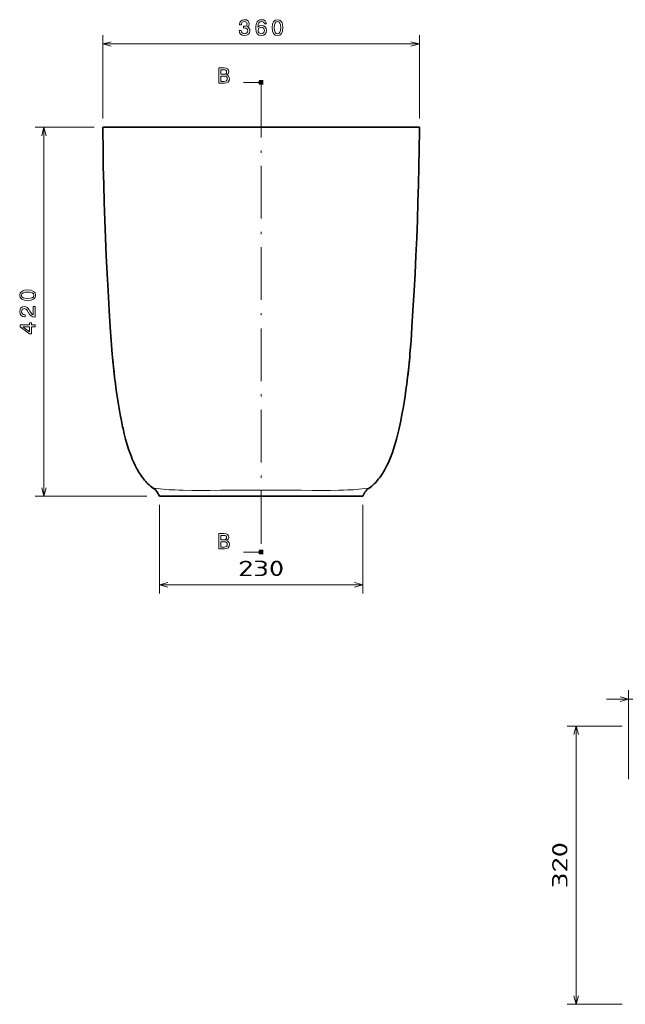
# Model space of a CAD drawing. Extents: x 16 to 393, y 34 to 263.
# Tile 1 of 3: x 16 to 154, y 39 to 263. Entities that reach past the tile are written whole.
import ezdxf
from ezdxf.enums import TextEntityAlignment as Align

# ---------------------------------------------------------------- set-up
doc = ezdxf.new("R2010")
doc.units = 0
doc.linetypes.add('DASHDOT', pattern=[18.5, 12, -3, 0.5, -3])
doc.layers.get('0').update_dxf_attribs({"lineweight": 13})
doc.styles.get("Standard").update_dxf_attribs({"font": 'isocp.shx'})

# ---------------------------------------------------------------- blocks, each defined once
blk = doc.blocks.new('BLOCK23')
at = {"color": 7, "lineweight": 13}
for p, q in [((155.11, 76.31), (155.11, 96.54)), ((168.35, 63.29), (168.35, 96.54)), ((150.11, 94.54), (173.35, 94.54))]:
    blk.add_line(p, q, dxfattribs=at)
for points in [[(153.18, 94.02), (155.11, 94.54), (153.18, 95.06)], [(170.28, 95.06), (168.35, 94.54), (170.28, 94.02)]]:
    blk.add_lwpolyline(points, dxfattribs=at)
blk.add_text('67', height=3.5, dxfattribs=at).set_placement((158.34, 96.54), (165.12, 96.54), align=Align.FIT)
blk = doc.blocks.new('BLOCK25')
at = {"color": 7, "lineweight": 13}
blk.add_line((143.22, 25.05), (143.22, 88.42), dxfattribs=at)
for points in [[(143.74, 86.49), (143.22, 88.42), (142.7, 86.49)], [(142.7, 26.99), (143.22, 25.05), (143.74, 26.99)]]:
    blk.add_lwpolyline(points, dxfattribs=at)
blk.add_text('320', height=3.5, rotation=90, dxfattribs=at).set_placement((141.22, 51.48), (141.22, 61.99), align=Align.FIT)
blk = doc.blocks.new('BLOCK26')
at = {"color": 7, "lineweight": 13}
for p, q in [((48.33, 138.77), (48.33, 118.55)), ((94.65, 138.77), (94.65, 118.55)), ((48.33, 120.55), (94.65, 120.55))]:
    blk.add_line(p, q, dxfattribs=at)
for points in [[(50.26, 121.07), (48.33, 120.55), (50.26, 120.03)], [(92.72, 120.03), (94.65, 120.55), (92.72, 121.07)]]:
    blk.add_lwpolyline(points, dxfattribs=at)
blk.add_text('230', height=3.5, dxfattribs=at).set_placement((66.23, 122.55), (76.74, 122.55), align=Align.FIT)

msp = doc.modelspace()

# ---------------------------------------------------------------- linework, layer by layer
at = {"color": 7, "lineweight": 13, "ltscale": 0.473885}
for p, q in [((35.25, 240.27), (35.25, 259.23)), ((107.29, 240.27), (107.29, 259.23))]:
    msp.add_line(p, q, dxfattribs=at)
at = {"color": 7, "lineweight": 13}
for p, q in [((35.25, 257.23), (107.29, 257.23)), ((21.85, 154.27), (21.85, 238.27)), ((45.27, 154.27), (19.85, 154.27))]:
    msp.add_line(p, q, dxfattribs=at)
at = {"color": 7, "lineweight": 100, "ltscale": 0.025}
for p, q in [((71.27, 248.96), (71.27, 247.96)), ((71.27, 141.04), (71.27, 142.04))]:
    msp.add_line(p, q, dxfattribs=at)
at = {"color": 7, "lineweight": 13, "ltscale": 0.1}
for p, q in [((71.27, 248.46), (67.27, 248.46)), ((71.27, 141.54), (67.27, 141.54))]:
    msp.add_line(p, q, dxfattribs=at)
at = {"color": 7, "linetype": 'DASHDOT', "lineweight": 13}
msp.add_line((71.27, 247.96), (71.27, 142.04), dxfattribs=at)
at = {"color": 7, "lineweight": 13, "ltscale": 0.335025}
msp.add_line((33.25, 238.27), (19.85, 238.27), dxfattribs=at)
at = {"color": 7, "lineweight": 35}
for p, q in [((35.25, 238.27), (107.29, 238.27)), ((94.43, 154.31), (48.11, 154.31))]:
    msp.add_line(p, q, dxfattribs=at)
at = {"color": 7, "lineweight": 35, "ltscale": 0.021155}
for p, q in [((35.25, 237.42), (35.25, 238.27)), ((107.29, 237.42), (107.29, 238.27))]:
    msp.add_line(p, q, dxfattribs=at)
at = {"color": 7, "lineweight": 35, "ltscale": 0.000827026}
for p, q in [((36.24, 204.93), (36.24, 204.96)), ((106.3, 204.93), (106.3, 204.96))]:
    msp.add_line(p, q, dxfattribs=at)
at = {"color": 7, "lineweight": 35, "ltscale": 0.024239}
for p, q in [((47.64, 155.16), (48.11, 154.31)), ((94.9, 155.16), (94.43, 154.31))]:
    msp.add_line(p, q, dxfattribs=at)
at = {"color": 7, "lineweight": 13, "ltscale": 0.311746}
for p, q in [((153.44, 101.95), (140.97, 101.95)), ((153.44, 38.59), (140.97, 38.59))]:
    msp.add_line(p, q, dxfattribs=at)
at = {"color": 7, "lineweight": 13}
for points in [[(66.26, 260.32), (66.26, 260.29), (66.34, 259.81), (66.58, 259.44), (66.95, 259.21), (67.45, 259.12), (67.97, 259.21), (68.37, 259.43), (68.62, 259.79), (68.71, 260.24), (68.67, 260.54), (68.56, 260.78), (68.38, 260.97), (68.13, 261.1), (68.46, 261.37), (68.58, 261.81), (68.5, 262.2), (68.29, 262.5), (67.93, 262.69), (67.45, 262.75), (66.99, 262.67), (66.65, 262.45), (66.42, 262.1), (66.34, 261.63), (66.34, 261.59), (66.79, 261.59), (66.83, 261.91), (66.96, 262.15), (67.18, 262.29), (67.47, 262.34), (67.74, 262.3), (67.93, 262.19), (68.04, 262.02), (68.09, 261.79), (68.04, 261.54), (67.92, 261.37), (67.71, 261.27), (67.42, 261.24), (67.23, 261.25), (67.23, 260.85), (67.47, 260.86), (67.79, 260.81), (68.03, 260.69), (68.17, 260.5), (68.22, 260.24), (68.16, 259.95), (68.02, 259.73), (67.79, 259.59), (67.48, 259.55), (67.16, 259.6), (66.93, 259.75), (66.78, 259.99), (66.73, 260.32)], [(72.48, 261.78), (72.38, 262.19), (72.16, 262.49), (71.82, 262.69), (71.38, 262.75), (71.08, 262.72), (70.82, 262.62), (70.59, 262.46), (70.4, 262.24), (70.25, 261.96), (70.14, 261.63), (70.07, 261.23), (70.05, 260.78), (70.13, 260.06), (70.38, 259.54), (70.78, 259.23), (71.32, 259.12), (71.81, 259.22), (72.18, 259.45), (72.42, 259.83), (72.51, 260.3), (72.42, 260.78), (72.19, 261.15), (71.83, 261.38), (71.39, 261.46), (70.91, 261.36), (70.55, 261.07), (70.63, 261.63), (70.79, 262.02), (71.04, 262.26), (71.38, 262.34), (71.63, 262.3), (71.82, 262.2), (71.95, 262.02), (72.02, 261.78)], [(73.79, 260.94), (73.87, 260.14), (74.1, 259.58), (74.48, 259.24), (75.01, 259.12), (75.53, 259.24), (75.9, 259.58), (76.14, 260.14), (76.22, 260.94), (76.14, 261.72), (76.04, 262.03), (75.9, 262.29), (75.53, 262.63), (75.01, 262.75), (74.48, 262.63), (74.1, 262.29), (73.87, 261.72)], [(74.27, 260.94), (74.32, 261.55), (74.44, 261.98), (74.67, 262.24), (75.01, 262.33), (75.34, 262.24), (75.57, 261.98), (75.69, 261.55), (75.73, 260.94), (75.69, 260.32), (75.57, 259.88), (75.34, 259.62), (75.01, 259.54), (74.67, 259.62), (74.44, 259.88), (74.32, 260.32)], [(72.02, 260.29), (71.97, 259.98), (71.82, 259.73), (71.6, 259.57), (71.32, 259.52), (71.02, 259.57), (70.79, 259.73), (70.64, 259.97), (70.6, 260.29), (70.65, 260.6), (70.79, 260.84), (71.02, 260.99), (71.34, 261.05), (71.61, 260.99), (71.82, 260.84), (71.97, 260.61)], [(63.42, 250.16), (63.77, 250.45), (63.86, 250.65), (63.89, 250.89), (63.83, 251.27), (63.63, 251.54), (63.31, 251.71), (62.87, 251.77), (61.62, 251.77), (61.62, 248.27), (62.94, 248.27), (63.41, 248.34), (63.76, 248.55), (63.97, 248.88), (64.05, 249.32), (64, 249.62), (63.88, 249.86), (63.69, 250.05)], [(62.77, 250.32), (62.09, 250.32), (62.09, 251.35), (62.81, 251.35), (63.09, 251.32), (63.28, 251.23), (63.39, 251.07), (63.43, 250.84), (63.39, 250.61), (63.27, 250.45), (63.06, 250.35)], [(62.88, 248.69), (62.09, 248.69), (62.09, 249.89), (62.84, 249.89), (63.16, 249.86), (63.38, 249.75), (63.52, 249.57), (63.56, 249.31), (63.52, 249.03), (63.39, 248.84), (63.18, 248.72)], [(18.14, 198.79), (18.93, 198.87), (19.5, 199.1), (19.84, 199.48), (19.95, 200.01), (19.84, 200.53), (19.5, 200.9), (18.93, 201.14), (18.14, 201.22), (17.35, 201.14), (17.04, 201.04), (16.78, 200.9), (16.44, 200.53), (16.33, 200.01), (16.44, 199.48), (16.79, 199.1), (17.35, 198.87)], [(18.14, 199.27), (17.53, 199.32), (17.09, 199.44), (16.83, 199.67), (16.74, 200.01), (16.83, 200.34), (17.09, 200.57), (17.53, 200.69), (18.14, 200.73), (18.76, 200.69), (19.2, 200.57), (19.45, 200.34), (19.54, 200.01), (19.45, 199.67), (19.2, 199.44), (18.76, 199.32)], [(19.85, 195.04), (19.85, 197.45), (19.42, 197.45), (19.42, 195.54), (19.18, 195.65), (18.98, 195.83), (18.63, 196.39), (18.47, 196.69), (18.26, 197.02), (18, 197.26), (17.71, 197.39), (17.37, 197.45), (16.95, 197.36), (16.61, 197.12), (16.4, 196.76), (16.33, 196.29), (16.41, 195.81), (16.65, 195.44), (17.03, 195.2), (17.53, 195.12), (17.6, 195.12), (17.6, 195.58), (17.56, 195.58), (17.21, 195.62), (16.96, 195.76), (16.8, 195.98), (16.74, 196.27), (16.79, 196.56), (16.92, 196.77), (17.12, 196.92), (17.36, 196.97), (17.6, 196.93), (17.79, 196.83), (17.96, 196.67), (18.12, 196.45), (18.28, 196.15), (18.59, 195.66), (18.92, 195.31), (19.33, 195.11), (19.84, 195.04)], [(19.85, 192.81), (19.85, 193.27), (18.98, 193.27), (18.98, 193.76), (18.58, 193.76), (18.58, 193.27), (16.43, 193.27), (16.43, 192.81), (18.54, 191.27), (18.98, 191.27), (18.98, 192.81)], [(18.58, 191.7), (17.01, 192.81), (18.58, 192.81)], [(63.42, 144.16), (63.77, 144.45), (63.86, 144.65), (63.89, 144.89), (63.83, 145.27), (63.63, 145.54), (63.31, 145.71), (62.87, 145.77), (61.62, 145.77), (61.62, 142.27), (62.94, 142.27), (63.41, 142.34), (63.76, 142.55), (63.97, 142.88), (64.05, 143.32), (64, 143.62), (63.88, 143.86), (63.69, 144.05)], [(62.77, 144.32), (62.09, 144.32), (62.09, 145.35), (62.81, 145.35), (63.09, 145.32), (63.28, 145.23), (63.39, 145.07), (63.43, 144.84), (63.39, 144.61), (63.27, 144.45), (63.06, 144.35)], [(62.88, 142.69), (62.09, 142.69), (62.09, 143.89), (62.84, 143.89), (63.16, 143.86), (63.38, 143.75), (63.52, 143.57), (63.56, 143.31), (63.52, 143.03), (63.39, 142.84), (63.18, 142.72)]]:
    msp.add_lwpolyline(points, close=True, dxfattribs=at)
for points in [[(37.18, 257.74), (35.25, 257.23), (37.18, 256.71)], [(105.36, 256.71), (107.29, 257.23), (105.36, 257.74)], [(70.67, 248.21), (71.27, 248.46), (70.67, 248.71)], [(22.37, 236.34), (21.85, 238.27), (21.33, 236.34)], [(21.33, 156.2), (21.85, 154.27), (22.37, 156.2)], [(46.6, 156.06), (46.64, 156.08), (46.67, 156.11)], [(46.78, 156.11), (46.71, 156.12), (46.69, 156.12), (46.68, 156.12), (46.68, 156.12), (46.67, 156.12), (46.67, 156.12)], [(46.78, 156.11), (46.71, 156.12), (46.69, 156.12), (46.68, 156.12), (46.68, 156.12), (46.67, 156.12), (46.67, 156.12)], [(46.78, 156.11), (46.91, 156.09), (47.33, 156.04), (48.33, 155.93), (48.99, 155.86)], [(48.99, 155.86), (49.6, 155.8), (50.27, 155.75), (50.92, 155.72), (51.61, 155.69), (52.55, 155.65), (53.56, 155.62), (55.5, 155.59), (57.61, 155.58), (59.6, 155.59), (62.09, 155.61)], [(62.09, 155.61), (66.15, 155.65), (70.32, 155.67), (71.27, 155.67)], [(80.45, 155.61), (76.39, 155.65), (72.22, 155.67), (71.27, 155.67)], [(93.55, 155.86), (92.94, 155.8), (92.27, 155.75), (91.62, 155.72), (90.93, 155.69), (89.99, 155.65), (88.98, 155.62), (87.04, 155.59), (84.93, 155.58), (82.94, 155.59), (80.45, 155.61)], [(95.76, 156.11), (95.63, 156.09), (95.21, 156.04), (94.21, 155.93), (93.55, 155.86)], [(95.76, 156.11), (95.83, 156.12), (95.85, 156.12), (95.86, 156.12), (95.86, 156.12), (95.87, 156.12), (95.87, 156.12)], [(70.67, 141.29), (71.27, 141.54), (70.67, 141.79)]]:
    msp.add_lwpolyline(points, dxfattribs=at)
at = {"color": 7, "lineweight": 35}
for points in [[(36.24, 204.96), (36.04, 209.02), (35.85, 213.08), (35.69, 217.13), (35.56, 221.19), (35.45, 225.25), (35.36, 229.31), (35.29, 233.37), (35.25, 237.42)], [(106.3, 204.96), (106.5, 209.02), (106.69, 213.08), (106.85, 217.13), (106.98, 221.19), (107.09, 225.25), (107.18, 229.31), (107.25, 233.37), (107.29, 237.42)], [(37.38, 186.64), (37.15, 189.68), (36.94, 192.73), (36.7, 196.54), (36.44, 201.12), (36.24, 204.93)], [(105.16, 186.64), (105.39, 189.68), (105.6, 192.73), (105.84, 196.54), (106.1, 201.12), (106.3, 204.93)], [(39.76, 170.06), (39.47, 171.44), (39.21, 172.83), (38.95, 174.22), (38.72, 175.62), (38.5, 177.03), (38.29, 178.44), (38.1, 179.84), (37.92, 181.28), (37.79, 182.5), (37.66, 183.63), (37.49, 185.48)], [(102.78, 170.06), (103.07, 171.44), (103.33, 172.83), (103.59, 174.22), (103.82, 175.62), (104.04, 177.03), (104.25, 178.44), (104.44, 179.84), (104.62, 181.28), (104.76, 182.5), (104.88, 183.63), (105.05, 185.48)], [(46.68, 156.11), (46.37, 156.33), (46.07, 156.57), (45.79, 156.82), (45.52, 157.08), (45.26, 157.34), (45.01, 157.61), (44.76, 157.9), (44.52, 158.19), (44.27, 158.51), (44.03, 158.84), (43.81, 159.17), (43.59, 159.5), (43.39, 159.83), (43.19, 160.17), (43, 160.51), (42.63, 161.22), (42.29, 161.95), (41.96, 162.7), (41.66, 163.45), (41.38, 164.21), (41.12, 164.97), (40.88, 165.73), (40.65, 166.5), (40.44, 167.28), (40.13, 168.46), (39.85, 169.66), (39.76, 170.06)], [(95.89, 156.13), (96.17, 156.33), (96.47, 156.57), (96.75, 156.82), (97.02, 157.08), (97.28, 157.34), (97.53, 157.61), (97.78, 157.9), (98.02, 158.19), (98.27, 158.51), (98.51, 158.84), (98.73, 159.17), (98.95, 159.5), (99.15, 159.83), (99.35, 160.17), (99.54, 160.51), (99.91, 161.22), (100.25, 161.95), (100.58, 162.7), (100.88, 163.45), (101.16, 164.21), (101.42, 164.97), (101.66, 165.73), (101.89, 166.5), (102.11, 167.28), (102.41, 168.46), (102.69, 169.66), (102.78, 170.06)]]:
    msp.add_lwpolyline(points, dxfattribs=at)
for centre, radius, start, end in [((168.01, 197.14), 131.06, 184.5985, 187.2499), ((-25.48, 197.14), 131.06, 352.7489, 355.4015), ((45.54, 154), 2.4, 388.7774, 422.3642), ((97, 154), 2.4, 117.6358, 151.2226)]:
    msp.add_arc(centre, radius, start, end, dxfattribs=at)
at = {"color": 7, "lineweight": 13}
for centre, start, end in [((46.69, 156.12), 173.8454, 212.3029), ((46.69, 156.12), 533.8454, 572.3029), ((95.85, 156.12), 327.6971, 366.1546)]:
    msp.add_arc(centre, 0.0109, start, end, dxfattribs=at)

# ---------------------------------------------------------------- block references
at = {"lineweight": 0}
for name in ['BLOCK26', 'BLOCK23', 'BLOCK25']:
    msp.add_blockref(name, (-0.22, 13.54), dxfattribs=at)

doc.saveas('drawing.dxf')
